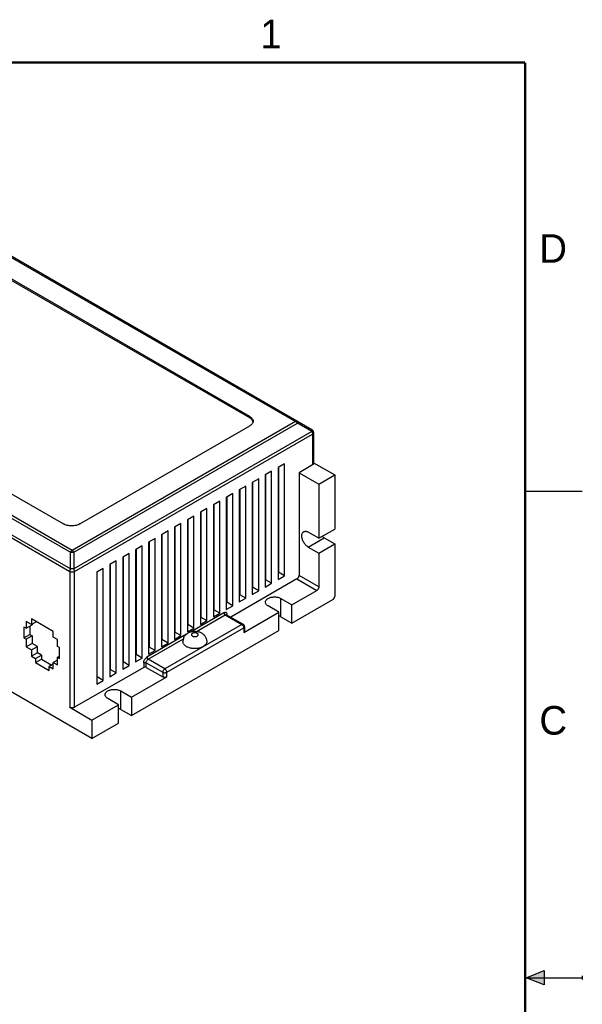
# Model space of a CAD drawing. Header units: inches. Extents: x 0 to 22, y 0 to 17.
# Tile 10 of 10: x 17.1 to 22, y 8.3 to 16.9. Entities that reach past the tile are written whole.
import ezdxf

# ---------------------------------------------------------------- set-up
doc = ezdxf.new("R2010")
doc.units = ezdxf.units.IN
doc.header["$LTSCALE"] = 1.21
doc.header["$MEASUREMENT"] = 0
doc.layers.get('0').update_dxf_attribs({"linetype": 'CONTINUOUS'})
doc.styles.add('TEXTSTYLE_2', font='txt')

msp = doc.modelspace()

# ---------------------------------------------------------------- hatches: boundary and pattern name
at = {"linetype": 'CONTINUOUS'}
msp.add_hatch(color=2, dxfattribs=at).paths.add_polyline_path([(21.6663, 8.5625), (21.6663, 8.4375), (21.51, 8.5)])

# ---------------------------------------------------------------- linework, layer by layer
at = {"color": 7, "linetype": 'CONTINUOUS'}
for p, q in [((16.4759, 15.1063), (19.496, 13.3625)), ((19.6375, 13.291), (16.4909, 15.1078)), ((19.0957, 13.4054), (16.5501, 14.8752)), ((19.0957, 13.3932), (16.5501, 14.863)), ((14.5084, 13.9632), (17.5286, 12.2194)), ((17.5436, 12.2352), (14.5234, 13.979)), ((14.3758, 13.8693), (17.5224, 12.0525)), ((17.5286, 12.0734), (14.382, 13.8902)), ((14.9238, 13.9362), (17.4694, 12.4664)), ((19.496, 13.3625), (17.5436, 12.2352)), ((17.5586, 12.2194), (19.511, 13.3467)), ((19.0957, 13.4054), (19.0957, 13.3932)), ((19.6375, 13.2737), (19.511, 13.3467)), ((19.6375, 13.2737), (17.5586, 12.0734)), ((17.6108, 12.4664), (19.0957, 13.3238)), ((19.6525, 13.265), (19.6525, 12.9951)), ((17.5648, 12.0525), (19.6437, 13.2528)), ((19.6437, 13.2528), (19.6437, 12.9829)), ((19.6525, 13.0023), (19.8382, 12.8951)), ((19.2866, 12.9277), (19.2301, 12.8951)), ((19.2866, 11.948), (19.2866, 12.9277)), ((19.3998, 12.9931), (19.3432, 12.9604)), ((19.3432, 12.9604), (19.3432, 11.9806)), ((19.3467, 12.9625), (19.3467, 12.0439)), ((19.3998, 12.0133), (19.3998, 12.9931)), ((19.6437, 12.9829), (19.5256, 12.9147)), ((19.5256, 12.9147), (19.6989, 12.8147)), ((19.5256, 12.9147), (19.5256, 12.0166)), ((19.1735, 12.8624), (19.1169, 12.8298)), ((19.1169, 12.8298), (19.1169, 11.85)), ((19.1205, 12.8318), (19.1205, 11.9133)), ((19.1735, 11.8827), (19.1735, 12.8624)), ((19.2301, 12.8951), (19.2301, 11.9153)), ((19.2336, 12.8971), (19.2336, 11.9786)), ((19.6989, 12.8147), (19.8382, 12.8951)), ((19.8382, 12.8951), (19.8382, 12.4224)), ((19.0604, 12.7971), (19.0038, 12.7644)), ((19.0038, 12.7644), (19.0038, 11.7847)), ((19.0073, 12.7665), (19.0073, 11.848)), ((19.0604, 11.8173), (19.0604, 12.7971)), ((19.6989, 12.8147), (19.6989, 12.3419)), ((18.8341, 12.6665), (18.7775, 12.6338)), ((18.8341, 11.6867), (18.8341, 12.6665)), ((18.9472, 12.7318), (18.8906, 12.6991)), ((18.8906, 12.6991), (18.8906, 11.7194)), ((18.8942, 12.7012), (18.8942, 11.7826)), ((18.9472, 11.752), (18.9472, 12.7318)), ((17.7168, 10.5909), (14.1813, 12.6323)), ((18.7209, 12.6011), (18.6644, 12.5685)), ((18.6644, 12.5685), (18.6644, 11.5887)), ((18.6679, 12.5705), (18.6679, 11.652)), ((18.7209, 11.6214), (18.7209, 12.6011)), ((18.7775, 12.6338), (18.7775, 11.654)), ((18.781, 12.6358), (18.781, 11.7173)), ((18.6078, 12.5358), (18.5512, 12.5031)), ((18.5512, 12.5031), (18.5512, 11.5234)), ((18.5548, 12.5052), (18.5548, 11.5867)), ((18.6078, 11.556), (18.6078, 12.5358)), ((18.6679, 12.4914), (18.6644, 12.4934)), ((18.3815, 12.4052), (18.325, 12.3725)), ((18.3815, 11.4254), (18.3815, 12.4052)), ((18.4947, 12.4705), (18.4381, 12.4378)), ((18.4381, 12.4378), (18.4381, 11.4581)), ((18.4416, 12.4399), (18.4416, 11.5213)), ((18.4947, 11.4907), (18.4947, 12.4705)), ((18.781, 12.4261), (18.7775, 12.4281)), ((19.6989, 12.3419), (19.6069, 12.395)), ((19.6989, 12.3419), (19.8382, 12.4224)), ((18.2684, 12.3398), (18.2118, 12.3072)), ((18.2154, 12.3092), (18.2154, 11.3907)), ((18.2684, 11.3601), (18.2684, 12.3398)), ((18.325, 12.3725), (18.325, 11.3927)), ((18.3285, 12.3745), (18.3285, 11.456)), ((18.8942, 12.3608), (18.8906, 12.3628)), ((19.6069, 12.2644), (19.7462, 12.3448)), ((19.7462, 12.3448), (19.8382, 12.2917)), ((18.1553, 12.2745), (18.0987, 12.2418)), ((18.0987, 12.2418), (18.0987, 11.2621)), ((18.1022, 12.2439), (18.1022, 11.3254)), ((18.1553, 11.2947), (18.1553, 12.2745)), ((18.2118, 12.3072), (18.2118, 11.3274)), ((19.0073, 12.2954), (19.0038, 12.2975)), ((19.1205, 12.2301), (19.1169, 12.2322)), ((19.6069, 12.2644), (19.6989, 12.2113)), ((19.6989, 12.2113), (19.8382, 12.2917)), ((19.8382, 12.2917), (19.8382, 11.8361)), ((17.5286, 12.0734), (17.5286, 12.2194)), ((17.5586, 12.2194), (17.5586, 12.0734)), ((17.929, 12.1439), (17.8724, 12.1112)), ((17.929, 11.1641), (17.929, 12.1439)), ((18.0421, 12.2092), (17.9855, 12.1765)), ((17.9855, 12.1765), (17.9855, 11.1968)), ((17.9891, 12.1786), (17.9891, 11.26)), ((18.0421, 11.2294), (18.0421, 12.2092)), ((19.2336, 12.1648), (19.2301, 12.1668)), ((19.6989, 12.2113), (19.6989, 11.9166)), ((17.5224, 12.0525), (17.5224, 10.864)), ((17.5648, 10.864), (17.5648, 12.0525)), ((17.8158, 12.0785), (17.7593, 12.0459)), ((17.8158, 11.0988), (17.8158, 12.0785)), ((17.8724, 12.1112), (17.8724, 11.1314)), ((17.8759, 12.1132), (17.8759, 11.1947)), ((19.3467, 12.0995), (19.3432, 12.1015)), ((17.7593, 12.0459), (17.7593, 11.0661)), ((17.7628, 11.1294), (17.7628, 12.0479)), ((19.5079, 11.986), (18.9298, 11.6521)), ((19.2336, 11.9786), (19.2301, 11.9766)), ((19.2866, 11.948), (19.2336, 11.9786)), ((19.3467, 12.0439), (19.3432, 12.0419)), ((19.3432, 11.9806), (19.3998, 12.0133)), ((19.3998, 12.0133), (19.3467, 12.0439)), ((19.5079, 11.986), (19.6812, 11.8859)), ((19.6989, 11.9166), (19.5256, 12.0166)), ((19.1205, 11.9133), (19.1169, 11.9112)), ((19.1169, 11.85), (19.1735, 11.8827)), ((19.1735, 11.8827), (19.1205, 11.9133)), ((19.2301, 11.9153), (19.2866, 11.948)), ((19.4634, 11.7602), (19.6812, 11.8859)), ((19.0073, 11.848), (19.0038, 11.8459)), ((19.0038, 11.7847), (19.0604, 11.8173)), ((19.0604, 11.8173), (19.0073, 11.848)), ((19.3679, 11.8153), (19.4634, 11.7602)), ((19.3679, 11.6545), (19.3679, 11.8153)), ((19.4634, 11.5993), (19.8205, 11.8055)), ((18.781, 11.7173), (18.7775, 11.7153)), ((18.8341, 11.6867), (18.781, 11.7173)), ((18.8942, 11.7826), (18.8906, 11.7806)), ((18.8906, 11.7194), (18.9472, 11.752)), ((18.9472, 11.752), (18.8942, 11.7826)), ((19.3503, 11.6949), (19.2548, 11.75)), ((19.4634, 11.5993), (19.4634, 11.7602)), ((17.3792, 11.5268), (17.1893, 11.6364)), ((17.1893, 11.6364), (17.1893, 11.5878)), ((18.8694, 11.6908), (18.5771, 11.522)), ((18.6289, 11.5274), (18.88, 11.6724)), ((18.6679, 11.652), (18.6644, 11.6499)), ((18.6644, 11.5887), (18.7209, 11.6214)), ((18.6679, 11.652), (18.7209, 11.6214)), ((18.7775, 11.654), (18.8341, 11.6867)), ((18.88, 11.6724), (19.025, 11.5887)), ((18.8925, 11.6736), (19.0375, 11.5899)), ((18.8953, 11.6726), (18.8977, 11.6744)), ((18.8977, 11.6707), (18.8977, 11.6744)), ((19.0427, 11.5173), (19.3503, 11.6949)), ((19.3503, 11.534), (19.3503, 11.6949)), ((19.3679, 11.6545), (19.4634, 11.5993)), ((17.1423, 11.5546), (17.1229, 11.5658)), ((17.1229, 11.5658), (17.1229, 11.4699)), ((17.1893, 11.5878), (17.1423, 11.615)), ((17.1423, 11.615), (17.1423, 11.5546)), ((17.1423, 11.5546), (17.1954, 11.5852)), ((17.1759, 11.574), (17.1759, 11.5005)), ((17.2314, 11.6121), (17.1893, 11.5878)), ((17.1954, 11.5913), (17.1954, 11.5852)), ((19.025, 11.5887), (18.3532, 11.2008)), ((18.3709, 11.1702), (19.0427, 11.5581)), ((18.5548, 11.5867), (18.5512, 11.5846)), ((18.5512, 11.5234), (18.6078, 11.556)), ((18.6078, 11.556), (18.5548, 11.5867)), ((19.0427, 11.5581), (19.0427, 11.5173)), ((19.05, 11.5683), (19.05, 11.5275)), ((17.1229, 11.4699), (17.1759, 11.5005)), ((17.1229, 11.4699), (17.1423, 11.4586)), ((17.1954, 11.4893), (17.1423, 11.4586)), ((17.1423, 11.4586), (17.1423, 11.3921)), ((17.1759, 11.5005), (17.1954, 11.4893)), ((17.1954, 11.4893), (17.1954, 11.4227)), ((17.3792, 11.4782), (17.3792, 11.5268)), ((17.4156, 11.4572), (17.3792, 11.4782)), ((17.4156, 11.3968), (17.4156, 11.4572)), ((18.0633, 10.791), (19.3503, 11.534)), ((18.5435, 11.5026), (18.1977, 11.3029)), ((18.2083, 11.2845), (18.5163, 11.4624)), ((18.3285, 11.456), (18.325, 11.454)), ((18.3815, 11.4254), (18.3285, 11.456)), ((18.4416, 11.5213), (18.4381, 11.5193)), ((18.4381, 11.4581), (18.4947, 11.4907)), ((18.4947, 11.4907), (18.4416, 11.5213)), ((17.1954, 11.4227), (17.1423, 11.3921)), ((17.1423, 11.3921), (17.1893, 11.3649)), ((17.1893, 11.3649), (17.2424, 11.3956)), ((17.1893, 11.3649), (17.1893, 11.3098)), ((17.2424, 11.3956), (17.1954, 11.4227)), ((17.2424, 11.3405), (17.2424, 11.3956)), ((17.4322, 11.3872), (17.4156, 11.3968)), ((17.4322, 11.2912), (17.4322, 11.3872)), ((18.2154, 11.3907), (18.2118, 11.3886)), ((18.2684, 11.3601), (18.2154, 11.3907)), ((18.325, 11.3927), (18.3815, 11.4254)), ((17.2424, 11.3405), (17.1893, 11.3098)), ((17.1893, 11.3098), (17.2236, 11.29)), ((17.2236, 11.29), (17.2767, 11.3207)), ((17.2236, 11.29), (17.2236, 11.2549)), ((17.2236, 11.2549), (17.2767, 11.2855)), ((17.2767, 11.3207), (17.2424, 11.3405)), ((17.2767, 11.3207), (17.2767, 11.2855)), ((17.2767, 11.2855), (17.3665, 11.2337)), ((17.4156, 11.2764), (17.3792, 11.2553)), ((17.4156, 11.3008), (17.4322, 11.3104)), ((17.4156, 11.3008), (17.4322, 11.2912)), ((17.4156, 11.2343), (17.4156, 11.3008)), ((18.1022, 11.3254), (18.0987, 11.3233)), ((18.0987, 11.2621), (18.1553, 11.2947)), ((18.1553, 11.2947), (18.1022, 11.3254)), ((18.3532, 11.2008), (18.2083, 11.2845)), ((18.2118, 11.3274), (18.2684, 11.3601)), ((17.2236, 11.2549), (17.3438, 11.1855)), ((17.3792, 11.241), (17.3438, 11.2206)), ((17.3438, 11.2206), (17.3792, 11.2002)), ((17.3438, 11.1855), (17.3438, 11.2206)), ((17.3792, 11.2553), (17.4156, 11.2343)), ((17.3792, 11.2002), (17.3792, 11.2553)), ((18.1694, 11.2131), (17.5648, 10.864)), ((17.8759, 11.1947), (17.8724, 11.1927)), ((17.929, 11.1641), (17.8759, 11.1947)), ((17.9891, 11.26), (17.9855, 11.258)), ((17.9855, 11.1968), (18.0421, 11.2294)), ((18.0421, 11.2294), (17.9891, 11.26)), ((18.1694, 11.2539), (18.1694, 11.2131)), ((18.1906, 11.2539), (18.3356, 11.1702)), ((18.1906, 11.2131), (18.1906, 11.2539)), ((18.1906, 11.2131), (18.3356, 11.1294)), ((17.7593, 11.1274), (17.7628, 11.1294)), ((17.8158, 11.0988), (17.7628, 11.1294)), ((17.8724, 11.1314), (17.929, 11.1641)), ((18.0633, 10.9518), (18.3709, 11.1294)), ((18.3356, 11.1702), (18.3356, 11.1294)), ((18.3709, 11.1294), (18.3709, 11.1702)), ((17.7593, 11.0661), (17.8158, 11.0988)), ((17.9502, 10.8865), (17.8547, 10.9416)), ((17.9679, 11.0069), (18.0633, 10.9518)), ((17.9679, 10.8461), (17.9679, 11.0069)), ((18.0633, 10.9518), (18.0633, 10.791)), ((17.5224, 10.864), (17.7168, 10.7517)), ((17.7168, 10.7517), (17.9502, 10.8865)), ((17.9502, 10.7256), (17.9502, 10.8865)), ((17.9679, 10.8461), (18.0633, 10.791)), ((17.7168, 10.7517), (17.7168, 10.5909)), ((17.7168, 10.5909), (17.9502, 10.7256))]:
    msp.add_line(p, q, dxfattribs=at)
at = {"color": 2, "linetype": 'CONTINUOUS'}
for p, q in [((22, 12.75), (21.5, 12.75)), ((21.51, 8.5), (21.6663, 8.5625)), ((21.6663, 8.5625), (21.6663, 8.4375)), ((21.51, 8.5), (22, 8.5)), ((21.6663, 8.4375), (21.51, 8.5)), ((22, 8.515), (22, 8.485))]:
    msp.add_line(p, q, dxfattribs=at)
at = {"color": 7, "linetype": 'CONTINUOUS', "const_width": 0.02}
for points in [[(21.5, 16.5), (0.5, 16.5)], [(21.5, 0.5), (21.5, 16.5)]]:
    msp.add_lwpolyline(points, dxfattribs=at)
at = {"color": 7, "linetype": 'CONTINUOUS'}
for centre, radius, start, end in [((19.6225, 13.265), 0.03, 359.98517, 59.94124), ((19.025, 11.5683), 0.025, 0.00431, 59.99441), ((18.5968, 11.4373), 0.0851, 157.75478, 180.00014), ((18.5972, 11.4371), 0.0856, 155.45238, 157.77242)]:
    msp.add_arc(centre, radius, start, end, dxfattribs=at)
for points, knots in [([(19.0957, 13.4054), (19.1001, 13.4029), (19.1081, 13.3974), (19.1175, 13.3874), (19.1226, 13.378), (19.1247, 13.3703), (19.125, 13.3665), (19.125, 13.3646)], [0, 0, 0, 0, 0.28947, 0.548504, 0.781569, 0.891831, 1, 1, 1, 1]), ([(19.1218, 13.3668), (19.1206, 13.3693), (19.1177, 13.3744), (19.1118, 13.3813), (19.1044, 13.3877), (19.0987, 13.3914), (19.0957, 13.3932)], [0, 0, 0, 0, 0.223062, 0.462693, 0.721671, 1, 1, 1, 1]), ([(19.1218, 13.3501), (19.1206, 13.3476), (19.1177, 13.3425), (19.1118, 13.3356), (19.1044, 13.3292), (19.0987, 13.3255), (19.0957, 13.3238)], [0, 0, 0, 0, 0.223062, 0.462693, 0.721671, 1, 1, 1, 1]), ([(19.1244, 13.3585), (19.1243, 13.3592), (19.1236, 13.362), (19.1227, 13.3648), (19.1218, 13.3668)], [0, 0, 0, 0, 0.245968, 1, 1, 1, 1]), ([(19.125, 13.3646), (19.125, 13.3621), (19.1244, 13.3572), (19.1228, 13.3524), (19.1218, 13.3501)], [0, 0, 0, 0, 0.492295, 1, 1, 1, 1]), ([(19.5042, 13.3654), (19.5035, 13.3653), (19.5006, 13.3648), (19.498, 13.3636), (19.496, 13.3625)], [0, 0, 0, 0, 0.230089, 1, 1, 1, 1]), ([(19.496, 13.3625), (19.4967, 13.3621), (19.4997, 13.3603), (19.5023, 13.3579), (19.5042, 13.356)], [0, 0, 0, 0, 0.235532, 1, 1, 1, 1]), ([(19.511, 13.364), (19.51, 13.3646), (19.5078, 13.3654), (19.5054, 13.3655), (19.5042, 13.3654)], [0, 0, 0, 0, 0.482913, 1, 1, 1, 1]), ([(19.5042, 13.356), (19.5048, 13.3553), (19.5074, 13.3524), (19.5096, 13.3492), (19.511, 13.3467)], [0, 0, 0, 0, 0.244606, 1, 1, 1, 1]), ([(19.5134, 13.358), (19.5134, 13.3587), (19.5133, 13.36), (19.5129, 13.3618), (19.5121, 13.3632), (19.5114, 13.3638), (19.511, 13.364)], [0, 0, 0, 0, 0.313202, 0.577602, 0.801069, 1, 1, 1, 1]), ([(19.511, 13.3467), (19.5117, 13.3487), (19.5128, 13.3524), (19.5134, 13.3563), (19.5134, 13.358)], [0, 0, 0, 0, 0.552395, 1, 1, 1, 1]), ([(19.6375, 13.291), (19.6379, 13.2908), (19.6386, 13.2901), (19.6393, 13.2888), (19.6397, 13.287), (19.6398, 13.2857), (19.6398, 13.285)], [0, 0, 0, 0, 0.198933, 0.422405, 0.686801, 1, 1, 1, 1]), ([(19.6398, 13.285), (19.6398, 13.2833), (19.6393, 13.2794), (19.6382, 13.2757), (19.6375, 13.2737)], [0, 0, 0, 0, 0.447598, 1, 1, 1, 1]), ([(19.6375, 13.2737), (19.638, 13.2728), (19.6398, 13.2694), (19.6413, 13.2658), (19.6421, 13.2631)], [0, 0, 0, 0, 0.254224, 1, 1, 1, 1]), ([(19.6421, 13.2631), (19.6424, 13.2622), (19.6432, 13.2588), (19.6437, 13.2554), (19.6437, 13.2528)], [0, 0, 0, 0, 0.263949, 1, 1, 1, 1]), ([(19.6437, 13.2528), (19.645, 13.2535), (19.6474, 13.2552), (19.6503, 13.2582), (19.6521, 13.2615), (19.6525, 13.2639), (19.6525, 13.265)], [0, 0, 0, 0, 0.289701, 0.549046, 0.782272, 1, 1, 1, 1]), ([(19.6525, 12.9951), (19.6525, 12.994), (19.652, 12.9916), (19.6502, 12.9883), (19.6474, 12.9853), (19.645, 12.9836), (19.6437, 12.9829)], [0, 0, 0, 0, 0.218297, 0.452512, 0.711289, 1, 1, 1, 1]), ([(17.6108, 12.4664), (17.6059, 12.4636), (17.5954, 12.4587), (17.5781, 12.4534), (17.5595, 12.4502), (17.5401, 12.4491), (17.5207, 12.4502), (17.502, 12.4534), (17.4848, 12.4587), (17.4742, 12.4636), (17.4694, 12.4664)], [0, 0, 0, 0, 0.11409, 0.237313, 0.366968, 0.499959, 0.632962, 0.762637, 0.885891, 1, 1, 1, 1]), ([(19.5504, 12.3624), (19.5504, 12.3664), (19.551, 12.3741), (19.5541, 12.3847), (19.5586, 12.392), (19.5631, 12.3964), (19.5656, 12.3982), (19.567, 12.3989)], [0, 0, 0, 0, 0.289374, 0.548647, 0.781609, 0.89181, 1, 1, 1, 1]), ([(19.567, 12.3989), (19.5683, 12.3997), (19.571, 12.401), (19.5772, 12.4027), (19.5857, 12.403), (19.5965, 12.4004), (19.6034, 12.397), (19.6069, 12.395)], [0, 0, 0, 0, 0.108159, 0.218331, 0.451278, 0.710631, 1, 1, 1, 1]), ([(19.6069, 12.2644), (19.6031, 12.2666), (19.5954, 12.272), (19.5849, 12.2818), (19.5752, 12.2935), (19.5667, 12.3065), (19.5597, 12.3203), (19.5545, 12.3345), (19.5512, 12.3486), (19.5504, 12.3579), (19.5504, 12.3624)], [0, 0, 0, 0, 0.114025, 0.237271, 0.36694, 0.499957, 0.632977, 0.762668, 0.885955, 1, 1, 1, 1]), ([(19.7281, 12.3587), (19.7309, 12.356), (19.7367, 12.351), (19.7431, 12.3466), (19.7462, 12.3448)], [0, 0, 0, 0, 0.517195, 1, 1, 1, 1]), ([(17.5355, 12.2287), (17.5348, 12.228), (17.5323, 12.2251), (17.5301, 12.2219), (17.5286, 12.2194)], [0, 0, 0, 0, 0.244606, 1, 1, 1, 1]), ([(17.5436, 12.2352), (17.5429, 12.2348), (17.54, 12.2329), (17.5373, 12.2306), (17.5355, 12.2287)], [0, 0, 0, 0, 0.235532, 1, 1, 1, 1]), ([(17.5517, 12.2287), (17.5511, 12.2294), (17.5486, 12.2318), (17.5458, 12.234), (17.5436, 12.2352)], [0, 0, 0, 0, 0.263947, 1, 1, 1, 1]), ([(17.5586, 12.2194), (17.5581, 12.2203), (17.5561, 12.2235), (17.5537, 12.2266), (17.5517, 12.2287)], [0, 0, 0, 0, 0.254221, 1, 1, 1, 1]), ([(17.5286, 12.2194), (17.531, 12.2199), (17.536, 12.2205), (17.541, 12.2207), (17.5436, 12.2207)], [0, 0, 0, 0, 0.48454, 1, 1, 1, 1]), ([(17.5436, 12.2207), (17.5462, 12.2207), (17.5512, 12.2205), (17.5562, 12.2199), (17.5586, 12.2194)], [0, 0, 0, 0, 0.51546, 1, 1, 1, 1]), ([(17.524, 12.0628), (17.5237, 12.0619), (17.5229, 12.0585), (17.5224, 12.055), (17.5224, 12.0525)], [0, 0, 0, 0, 0.263949, 1, 1, 1, 1]), ([(17.5224, 12.0525), (17.5238, 12.0516), (17.527, 12.0501), (17.5341, 12.048), (17.5398, 12.0474), (17.5436, 12.0474)], [0, 0, 0, 0, 0.228458, 0.475063, 1, 1, 1, 1]), ([(17.5286, 12.0734), (17.5281, 12.0725), (17.5263, 12.0691), (17.5248, 12.0655), (17.524, 12.0628)], [0, 0, 0, 0, 0.254224, 1, 1, 1, 1]), ([(17.5436, 12.0747), (17.541, 12.0747), (17.536, 12.0745), (17.531, 12.0738), (17.5286, 12.0734)], [0, 0, 0, 0, 0.515452, 1, 1, 1, 1]), ([(17.5586, 12.0734), (17.5562, 12.0738), (17.5512, 12.0745), (17.5462, 12.0747), (17.5436, 12.0747)], [0, 0, 0, 0, 0.484547, 1, 1, 1, 1]), ([(17.5436, 12.0474), (17.5475, 12.0474), (17.5532, 12.048), (17.5602, 12.0501), (17.5634, 12.0516), (17.5648, 12.0525)], [0, 0, 0, 0, 0.524908, 0.771534, 1, 1, 1, 1]), ([(17.5632, 12.0628), (17.5629, 12.0637), (17.5617, 12.0673), (17.5601, 12.0708), (17.5586, 12.0734)], [0, 0, 0, 0, 0.244603, 1, 1, 1, 1]), ([(17.5648, 12.0525), (17.5648, 12.0533), (17.5647, 12.0568), (17.564, 12.0602), (17.5632, 12.0628)], [0, 0, 0, 0, 0.235529, 1, 1, 1, 1]), ([(19.5079, 11.986), (19.5092, 11.9867), (19.5115, 11.9884), (19.5148, 11.9915), (19.5179, 11.9951), (19.5196, 11.9978), (19.5204, 11.9992)], [0, 0, 0, 0, 0.228854, 0.475561, 0.734443, 1, 1, 1, 1]), ([(19.5204, 11.9992), (19.5213, 12.0006), (19.5227, 12.0034), (19.5243, 12.0079), (19.5253, 12.0123), (19.5256, 12.0152), (19.5256, 12.0166)], [0, 0, 0, 0, 0.265562, 0.524445, 0.77115, 1, 1, 1, 1]), ([(19.6937, 11.8991), (19.6929, 11.8977), (19.6911, 11.895), (19.6881, 11.8914), (19.6848, 11.8883), (19.6824, 11.8866), (19.6812, 11.8859)], [0, 0, 0, 0, 0.265557, 0.524439, 0.771146, 1, 1, 1, 1]), ([(19.6989, 11.9166), (19.6989, 11.9152), (19.6986, 11.9122), (19.6975, 11.9079), (19.6959, 11.9034), (19.6945, 11.9005), (19.6937, 11.8991)], [0, 0, 0, 0, 0.22885, 0.475555, 0.734438, 1, 1, 1, 1]), ([(19.2314, 11.7826), (19.2314, 11.7842), (19.2317, 11.7872), (19.2332, 11.7934), (19.2373, 11.8009), (19.2449, 11.8089), (19.2513, 11.8133), (19.2548, 11.8153)], [0, 0, 0, 0, 0.108164, 0.21834, 0.451293, 0.710643, 1, 1, 1, 1]), ([(19.2548, 11.8153), (19.2587, 11.8175), (19.2671, 11.8215), (19.2809, 11.8257), (19.2959, 11.8282), (19.3114, 11.8291), (19.3269, 11.8282), (19.3418, 11.8257), (19.3556, 11.8215), (19.3641, 11.8175), (19.3679, 11.8153)], [0, 0, 0, 0, 0.114024, 0.237268, 0.366935, 0.499951, 0.632971, 0.762663, 0.885951, 1, 1, 1, 1]), ([(19.8205, 11.8055), (19.8217, 11.8062), (19.8241, 11.8079), (19.8274, 11.811), (19.8304, 11.8146), (19.8322, 11.8173), (19.833, 11.8187)], [0, 0, 0, 0, 0.228854, 0.475561, 0.734443, 1, 1, 1, 1]), ([(19.833, 11.8187), (19.8338, 11.8201), (19.8352, 11.823), (19.8368, 11.8275), (19.8379, 11.8318), (19.8382, 11.8347), (19.8382, 11.8361)], [0, 0, 0, 0, 0.265562, 0.524445, 0.77115, 1, 1, 1, 1]), ([(19.2548, 11.75), (19.2513, 11.752), (19.2449, 11.7564), (19.2373, 11.7644), (19.2332, 11.7719), (19.2317, 11.7781), (19.2314, 11.7811), (19.2314, 11.7826)], [0, 0, 0, 0, 0.289368, 0.54864, 0.781605, 0.891807, 1, 1, 1, 1]), ([(18.8694, 11.6908), (18.8712, 11.6918), (18.8747, 11.6934), (18.88, 11.6946), (18.885, 11.6945), (18.8881, 11.6935), (18.8894, 11.6928)], [0, 0, 0, 0, 0.28854, 0.547715, 0.781605, 1, 1, 1, 1]), ([(18.8694, 11.6908), (18.8694, 11.689), (18.8701, 11.6854), (18.8716, 11.682), (18.8725, 11.6803)], [0, 0, 0, 0, 0.474418, 1, 1, 1, 1]), ([(18.8725, 11.6803), (18.8735, 11.6787), (18.8757, 11.6757), (18.8785, 11.6733), (18.88, 11.6724)], [0, 0, 0, 0, 0.525544, 1, 1, 1, 1]), ([(18.88, 11.6724), (18.8811, 11.673), (18.8833, 11.6741), (18.8867, 11.6749), (18.8898, 11.6748), (18.8917, 11.6741), (18.8925, 11.6736)], [0, 0, 0, 0, 0.289707, 0.549055, 0.782282, 1, 1, 1, 1]), ([(18.8977, 11.6744), (18.8977, 11.6765), (18.8973, 11.6803), (18.8958, 11.6856), (18.8932, 11.6899), (18.8907, 11.692), (18.8894, 11.6928)], [0, 0, 0, 0, 0.288531, 0.547704, 0.781595, 1, 1, 1, 1]), ([(19.3679, 11.6545), (19.3666, 11.6552), (19.361, 11.6582), (19.355, 11.6606), (19.3504, 11.6621)], [0, 0, 0, 0, 0.238472, 1, 1, 1, 1]), ([(19.0375, 11.5899), (19.0367, 11.5904), (19.0348, 11.5911), (19.0316, 11.5912), (19.0283, 11.5904), (19.0261, 11.5893), (19.025, 11.5887)], [0, 0, 0, 0, 0.217711, 0.450934, 0.71029, 1, 1, 1, 1]), ([(19.025, 11.5887), (19.0262, 11.588), (19.0286, 11.5863), (19.0331, 11.5821), (19.0359, 11.5783), (19.0375, 11.5755)], [0, 0, 0, 0, 0.228457, 0.475072, 1, 1, 1, 1]), ([(19.0375, 11.5755), (19.0391, 11.5727), (19.041, 11.5684), (19.0424, 11.5624), (19.0427, 11.5595), (19.0427, 11.5581)], [0, 0, 0, 0, 0.524914, 0.771539, 1, 1, 1, 1]), ([(19.0427, 11.5581), (19.0438, 11.5587), (19.0458, 11.5601), (19.0481, 11.5626), (19.0496, 11.5654), (19.05, 11.5673), (19.05, 11.5683)], [0, 0, 0, 0, 0.2897, 0.549045, 0.782272, 1, 1, 1, 1]), ([(18.5194, 11.4727), (18.5233, 11.4814), (18.5342, 11.4975), (18.5494, 11.5094), (18.5576, 11.5141)], [0, 0, 0, 0, 0.50033, 1, 1, 1, 1]), ([(18.5576, 11.5141), (18.5653, 11.5186), (18.5821, 11.5255), (18.6089, 11.5299), (18.6361, 11.5284), (18.6579, 11.5222), (18.6739, 11.5143), (18.685, 11.5069), (18.695, 11.498), (18.7036, 11.4877), (18.7106, 11.4762), (18.7158, 11.4638), (18.7189, 11.4508), (18.7196, 11.4418), (18.7196, 11.4374)], [0, 0, 0, 0, 0.124542, 0.250454, 0.376693, 0.501889, 0.564124, 0.626242, 0.688329, 0.750508, 0.812766, 0.875113, 0.937528, 1, 1, 1, 1]), ([(18.5951, 11.5104), (18.5939, 11.5097), (18.5916, 11.5081), (18.5888, 11.5052), (18.587, 11.502), (18.5864, 11.4986), (18.5871, 11.4952), (18.5888, 11.4919), (18.5916, 11.489), (18.5952, 11.4865), (18.5996, 11.4845), (18.6046, 11.483), (18.61, 11.482), (18.6156, 11.4817), (18.6213, 11.482), (18.6267, 11.483), (18.6317, 11.4845), (18.6347, 11.4859), (18.6361, 11.4867)], [0, 0, 0, 0, 0.060217, 0.114306, 0.16288, 0.208217, 0.253623, 0.302247, 0.356293, 0.41665, 0.483263, 0.555148, 0.630824, 0.708425, 0.785976, 0.861611, 0.933544, 1, 1, 1, 1]), ([(18.6361, 11.4867), (18.6374, 11.4875), (18.6397, 11.489), (18.6425, 11.4919), (18.6442, 11.4951), (18.6448, 11.4985), (18.6442, 11.502), (18.6425, 11.5052), (18.6397, 11.5081), (18.6361, 11.5106), (18.6317, 11.5126), (18.6267, 11.5142), (18.6213, 11.5151), (18.6156, 11.5154), (18.61, 11.5151), (18.6046, 11.5142), (18.5996, 11.5126), (18.5965, 11.5112), (18.5951, 11.5104)], [0, 0, 0, 0, 0.060217, 0.114306, 0.16288, 0.208217, 0.253623, 0.302247, 0.356293, 0.41665, 0.483263, 0.555148, 0.630824, 0.708425, 0.785976, 0.861611, 0.933544, 1, 1, 1, 1]), ([(19.05, 11.5275), (19.05, 11.5265), (19.0496, 11.5245), (19.0481, 11.5218), (19.0457, 11.5193), (19.0438, 11.5179), (19.0427, 11.5173)], [0, 0, 0, 0, 0.218297, 0.452512, 0.711289, 1, 1, 1, 1]), ([(18.6887, 11.3945), (18.6849, 11.3924), (18.6769, 11.3885), (18.664, 11.3839), (18.65, 11.3804), (18.6353, 11.3781), (18.6202, 11.3771), (18.605, 11.3774), (18.5901, 11.3789), (18.5757, 11.3817), (18.5621, 11.3856), (18.5496, 11.3906), (18.5386, 11.3967), (18.5291, 11.4036), (18.5215, 11.4113), (18.5159, 11.4196), (18.5124, 11.4283), (18.5116, 11.4343), (18.5116, 11.4373)], [0, 0, 0, 0, 0.062549, 0.12916, 0.198886, 0.270891, 0.344292, 0.41803, 0.491021, 0.562241, 0.630745, 0.695734, 0.756592, 0.812967, 0.864838, 0.912607, 0.957188, 1, 1, 1, 1]), ([(18.7196, 11.4374), (18.7196, 11.4354), (18.7193, 11.4314), (18.7172, 11.4234), (18.7119, 11.4135), (18.7019, 11.4031), (18.6936, 11.3974), (18.689, 11.3947)], [0, 0, 0, 0, 0.108181, 0.218382, 0.451392, 0.710673, 1, 1, 1, 1]), ([(18.1694, 11.2539), (18.1694, 11.2562), (18.1699, 11.2608), (18.1721, 11.2704), (18.1751, 11.2773), (18.1777, 11.2818)], [0, 0, 0, 0, 0.229209, 0.475861, 1, 1, 1, 1]), ([(18.1977, 11.3029), (18.1958, 11.3018), (18.1919, 11.2991), (18.1848, 11.2924), (18.1803, 11.2862), (18.1777, 11.2818)], [0, 0, 0, 0, 0.229218, 0.475871, 1, 1, 1, 1]), ([(18.1958, 11.2713), (18.1974, 11.2741), (18.2002, 11.278), (18.2047, 11.2822), (18.2071, 11.2838), (18.2083, 11.2845)], [0, 0, 0, 0, 0.524913, 0.771535, 1, 1, 1, 1]), ([(18.2008, 11.2925), (18.1998, 11.2941), (18.1983, 11.2975), (18.1977, 11.3012), (18.1977, 11.3029)], [0, 0, 0, 0, 0.525551, 1, 1, 1, 1]), ([(18.2083, 11.2845), (18.2068, 11.2854), (18.2039, 11.2878), (18.2017, 11.2908), (18.2008, 11.2925)], [0, 0, 0, 0, 0.474425, 1, 1, 1, 1]), ([(18.1694, 11.2539), (18.1709, 11.2548), (18.1744, 11.2561), (18.1781, 11.2565), (18.18, 11.2565)], [0, 0, 0, 0, 0.474424, 1, 1, 1, 1]), ([(18.18, 11.2156), (18.1781, 11.2156), (18.1752, 11.2153), (18.1717, 11.2142), (18.1701, 11.2135), (18.1694, 11.2131)], [0, 0, 0, 0, 0.524023, 0.770946, 1, 1, 1, 1]), ([(18.18, 11.2565), (18.1819, 11.2565), (18.1856, 11.2561), (18.1891, 11.2548), (18.1906, 11.2539)], [0, 0, 0, 0, 0.525544, 1, 1, 1, 1]), ([(18.1906, 11.2131), (18.1899, 11.2135), (18.1883, 11.2142), (18.1848, 11.2153), (18.1819, 11.2156), (18.18, 11.2156)], [0, 0, 0, 0, 0.229054, 0.475977, 1, 1, 1, 1]), ([(18.1906, 11.2539), (18.1906, 11.2568), (18.1917, 11.2629), (18.1942, 11.2686), (18.1958, 11.2713)], [0, 0, 0, 0, 0.474417, 1, 1, 1, 1]), ([(18.3532, 11.2008), (18.352, 11.2001), (18.3496, 11.1985), (18.3452, 11.1943), (18.3423, 11.1904), (18.3407, 11.1876)], [0, 0, 0, 0, 0.228457, 0.475072, 1, 1, 1, 1]), ([(18.3657, 11.1876), (18.3641, 11.1904), (18.3613, 11.1943), (18.3568, 11.1985), (18.3545, 11.2001), (18.3532, 11.2008)], [0, 0, 0, 0, 0.524928, 0.771543, 1, 1, 1, 1]), ([(18.3407, 11.1876), (18.3391, 11.1849), (18.3372, 11.1805), (18.3358, 11.1745), (18.3356, 11.1716), (18.3356, 11.1702)], [0, 0, 0, 0, 0.524914, 0.771539, 1, 1, 1, 1]), ([(18.3356, 11.1702), (18.3368, 11.1695), (18.3394, 11.1683), (18.3453, 11.1665), (18.35, 11.166), (18.3532, 11.166)], [0, 0, 0, 0, 0.228458, 0.475063, 1, 1, 1, 1]), ([(18.3532, 11.1252), (18.3516, 11.1252), (18.3484, 11.1254), (18.3438, 11.1262), (18.3394, 11.1275), (18.3368, 11.1287), (18.3356, 11.1294)], [0, 0, 0, 0, 0.265558, 0.524439, 0.771146, 1, 1, 1, 1]), ([(18.3532, 11.166), (18.3565, 11.166), (18.3612, 11.1665), (18.3671, 11.1683), (18.3697, 11.1695), (18.3709, 11.1702)], [0, 0, 0, 0, 0.524908, 0.771534, 1, 1, 1, 1]), ([(18.3709, 11.1294), (18.3697, 11.1287), (18.367, 11.1275), (18.3627, 11.1262), (18.3581, 11.1254), (18.3549, 11.1252), (18.3532, 11.1252)], [0, 0, 0, 0, 0.228854, 0.475561, 0.734442, 1, 1, 1, 1]), ([(18.3709, 11.1702), (18.3709, 11.1716), (18.3707, 11.1745), (18.3693, 11.1805), (18.3673, 11.1849), (18.3657, 11.1876)], [0, 0, 0, 0, 0.228453, 0.475056, 1, 1, 1, 1]), ([(17.8547, 11.0069), (17.8586, 11.0092), (17.8671, 11.0131), (17.8809, 11.0173), (17.8958, 11.0199), (17.9113, 11.0207), (17.9268, 11.0199), (17.9417, 11.0173), (17.9555, 11.0131), (17.964, 11.0092), (17.9679, 11.0069)], [0, 0, 0, 0, 0.114024, 0.237268, 0.366935, 0.499951, 0.632971, 0.762663, 0.885951, 1, 1, 1, 1]), ([(17.8313, 10.9743), (17.8313, 10.9758), (17.8316, 10.9788), (17.8332, 10.985), (17.8372, 10.9925), (17.8449, 11.0005), (17.8512, 11.0049), (17.8547, 11.0069)], [0, 0, 0, 0, 0.108164, 0.21834, 0.451293, 0.710643, 1, 1, 1, 1]), ([(17.8547, 10.9416), (17.8512, 10.9436), (17.8449, 10.948), (17.8372, 10.956), (17.8332, 10.9635), (17.8316, 10.9697), (17.8313, 10.9727), (17.8313, 10.9743)], [0, 0, 0, 0, 0.289368, 0.54864, 0.781605, 0.891807, 1, 1, 1, 1]), ([(17.5436, 10.859), (17.5417, 10.859), (17.5378, 10.8592), (17.5322, 10.8602), (17.527, 10.8617), (17.5238, 10.8632), (17.5224, 10.864)], [0, 0, 0, 0, 0.265558, 0.524439, 0.771146, 1, 1, 1, 1]), ([(17.5648, 10.864), (17.5634, 10.8632), (17.5602, 10.8617), (17.555, 10.8602), (17.5494, 10.8592), (17.5456, 10.859), (17.5436, 10.859)], [0, 0, 0, 0, 0.228854, 0.475561, 0.734442, 1, 1, 1, 1]), ([(17.9679, 10.8461), (17.9666, 10.8468), (17.9609, 10.8499), (17.955, 10.8522), (17.9503, 10.8537)], [0, 0, 0, 0, 0.238472, 1, 1, 1, 1])]:
    msp.add_open_spline(points, degree=3, knots=knots, dxfattribs=at)

# ---------------------------------------------------------------- texts
at = {"color": 2, "linetype": 'CONTINUOUS', "char_height": 0.25, "width": 0.25, "attachment_point": 1, "line_spacing_factor": 0.9, "style": 'TEXTSTYLE_2'}
for s, insert in [('1', (19.1875, 16.875)), ('D', (21.625, 15)), ('C', (21.625, 10.875))]:
    msp.add_mtext(s, dxfattribs=dict(at, insert=insert))

doc.saveas('drawing.dxf')
